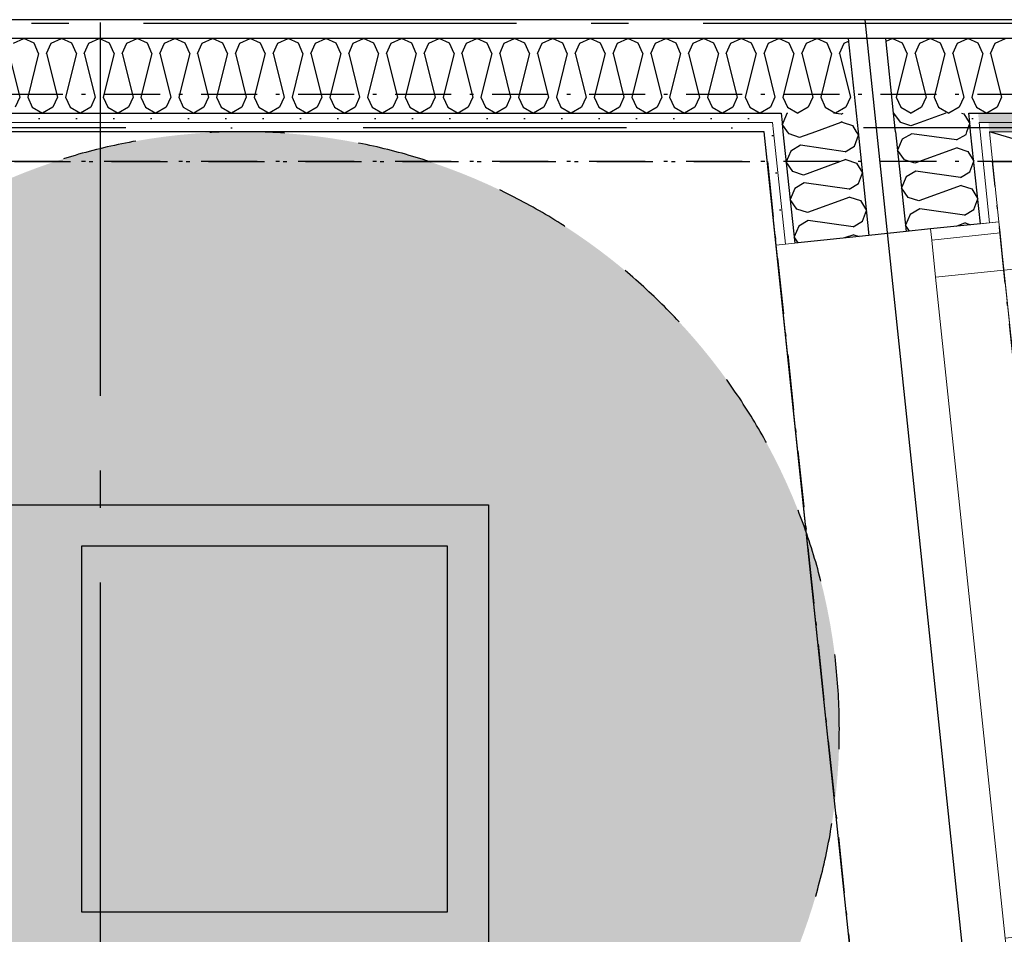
# Model space of a CAD drawing. Header units: millimetres. Extents: x -173281 to 144469, y -85977 to 83288.
# Tile 30 of 88: x -75176 to -73857, y -40237 to -39012. Entities that reach past the tile are written whole.
import ezdxf
from ezdxf.enums import TextEntityAlignment as Align

# ---------------------------------------------------------------- set-up
doc = ezdxf.new("R2010")
doc.units = ezdxf.units.MM
doc.header["$LTSCALE"] = 0.5
doc.header["$MEASUREMENT"] = 0
for name, pattern in [('Akselinje', [1500, 1000, -200, 100, -200]), ('Over snittplan', [260, 150, -50, 10, -50]), ('PLINE', [0]), ('Prikk & stiplet', [1340.555525, 705.555534, -352.777767, 0, -282.222223]), ('Stipling', [400, 200, -200])]:
    doc.linetypes.add(name, pattern=pattern)
for name, color, linetype in [('223- Bjelker', 7, 'Continuous'), ('24-- Innervegger (Skravur)(Nye konstruksjoner)', 7, 'Continuous'), ('24-- Innervegger(Nye konstruksjoner)', 7, 'Continuous'), ('244- Vinduer_ dører_ foldevegger(Nye konstruksjoner)', 7, 'Continuous'), ('255- Gulvoverflate(Nye konstruksjoner)', 7, 'Continuous'), ('256- Faste himlinger og overflatebehandling(Nye konstruksjoner)', 7, 'Continuous'), ('257- Systemhimlinger(Nye konstruksjoner)', 7, 'Continuous'), ('279- Annet fast inventar(Nye konstruksjoner)', 7, 'Continuous'), ('82-- Modullinjer', 7, 'Continuous'), ('852- Teknisk_symbolsk informasjon_ bygning(Nye konstruksjoner)', 7, 'Continuous'), ('862- M___Nettoareal(Nye konstruksjoner)', 7, 'Continuous'), ('862- M___Nettoareal(Polylinje)(Nye konstruksjoner)', 7, 'Continuous'), ('862- M___Nettoareal(Tekst)(Nye konstruksjoner)', 7, 'Continuous')]:
    doc.layers.add(name, color=color, linetype=linetype)
doc.layers.add('234- Vinduer_ dører_ porter(Nye konstruksjoner)', color=7, linetype='Continuous', lineweight=0)
doc.layers.add('236- Innvendig kledning og overflate(Nye konstruksjoner)', color=7, linetype='Continuous', lineweight=0)
doc.styles.add('GENERATED_STYLE_1', font='arial.ttf')
doc.styles.add('GENERATED_STYLE_2', font='arial.ttf')
doc.linetypes.add('Lydfuge betonggolv', pattern='A,0,[5,A-2607.111 Plan 1. etasje1.Shx,S=3.968254,R=0,X=0,Y=-3.46945e-18],-600,0', length=600)
pattern_1 = [(276, (0, 0), (86.12812, 9.05243), [0, -50]), (276, (45.68, -20.34), (86.12812, 9.05243), [0, -50])]
pattern_2 = [(0, (0, 0), (0, 86.60254), [0, -50]), (0, (25, 43.3), (0, 86.60254), [0, -50])]

# ---------------------------------------------------------------- blocks, each defined once
blk = doc.blocks.new('Piano_A-127_129', base_point=(-73510.9, -42789.3))
at = {"layer": '862- M___Nettoareal(Polylinje)(Nye konstruksjoner)', "linetype": 'PLINE', "flags": 128}
blk.add_lwpolyline([(-73575.8, -44899), (-73974.8, -41102.6), (-74178.8, -39161.9), (-76223.2, -39161.9), (-76223.2, -43699.4), (-74915.7, -43699.4), (-74915.7, -44898.8)], close=True, dxfattribs=at)
at = {"layer": '862- M___Nettoareal(Tekst)(Nye konstruksjoner)', "style": 'GENERATED_STYLE_1'}
for tag, height, p in [('DUMMY_862', 150, (-74911, -42150.7)), ('ROOM_NAME', 150, (-74911, -42711.1)), ('DUMMY_861', 100, (-75068.2, -42310.9)), ('ROOM_NUMBER', 100, (-75068.2, -42699.7)), ('DUMMY_863', 100, (-74675.3, -42676.8))]:
    blk.add_attdef(tag, text='', height=height, rotation=90, dxfattribs=at).set_placement(p, align=Align.TOP_LEFT)
blk = doc.blocks.new('*X1024')
at = {"layer": '24-- Innervegger (Skravur)(Nye konstruksjoner)', "linetype": 'PLINE'}
for p, q in [((-74153.6, -39149.4), (-74154.7, -39152)), ((-74147.7, -39161.9), (-74154.7, -39152)), ((-74076, -39149.4), (-74110.3, -39161.9)), ((-74073.2, -39149.4), (-74060.6, -39153.7)), ((-74060.6, -39153.7), (-74055.5, -39161.9))]:
    blk.add_line(p, q, dxfattribs=at)
blk = doc.blocks.new('*X1025')
at = {"layer": '24-- Innervegger (Skravur)(Nye konstruksjoner)', "linetype": 'PLINE'}
for p, q in [((-73982.3, -39154), (-73996, -39149.4)), ((-73969.8, -39149.4), (-73982.3, -39154)), ((-73907.3, -39161.9), (-73903.4, -39151)), ((-73904.4, -39149.4), (-73903.4, -39151))]:
    blk.add_line(p, q, dxfattribs=at)
blk = doc.blocks.new('*X1026')
at = {"layer": '24-- Innervegger (Skravur)(Nye konstruksjoner)', "linetype": 'PLINE'}
for p, q in [((-74148.5, -39137.5), (-74153.6, -39149.4)), ((-74147.6, -39136.9), (-74148.5, -39137.5)), ((-74075.8, -39138.4), (-74086.1, -39136.9)), ((-74075.8, -39138.4), (-74073.3, -39136.9)), ((-74074.7, -39148.9), (-74076, -39149.4)), ((-74074.7, -39148.9), (-74073.2, -39149.4))]:
    blk.add_line(p, q, dxfattribs=at)
blk = doc.blocks.new('*X1027')
at = {"layer": '24-- Innervegger (Skravur)(Nye konstruksjoner)', "linetype": 'PLINE'}
for p, q in [((-73996.4, -39149.3), (-74005.1, -39136.9)), ((-73935.5, -39136.9), (-73969.8, -39149.4)), ((-73914.5, -39136.9), (-73911.4, -39138)), ((-73911.4, -39138), (-73904.4, -39149.4)), ((-73996, -39149.4), (-73996.4, -39149.3))]:
    blk.add_line(p, q, dxfattribs=at)
blk = doc.blocks.new('*X1028')
at = {"layer": '24-- Innervegger (Skravur)(Nye konstruksjoner)', "linetype": 'PLINE'}
for p, q in [((-74145.6, -39164.9), (-74147.7, -39161.9)), ((-74131.5, -39169.7), (-74145.6, -39164.9)), ((-74110.3, -39161.9), (-74131.5, -39169.7)), ((-74057.7, -39181.1), (-74052.6, -39166.7)), ((-74055.5, -39161.9), (-74052.6, -39166.7)), ((-74130.4, -39180.2), (-74143.2, -39187.8)), ((-74070.5, -39188.7), (-74130.4, -39180.2)), ((-74070.5, -39188.7), (-74057.7, -39181.1)), ((-74143.2, -39187.8), (-74149.4, -39202.3)), ((-74069.4, -39199.3), (-74126.2, -39220)), ((-74069.4, -39199.3), (-74055.3, -39204)), ((-74140.3, -39215.3), (-74149.4, -39202.3)), ((-74055.3, -39204), (-74047.3, -39217)), ((-74126.2, -39220), (-74140.3, -39215.3)), ((-74052.4, -39231.4), (-74047.3, -39217)), ((-74137.9, -39238.1), (-74144.1, -39252.6)), ((-74125.1, -39230.5), (-74137.9, -39238.1)), ((-74065.2, -39239), (-74125.1, -39230.5)), ((-74065.2, -39239), (-74052.4, -39231.4)), ((-74064.1, -39249.6), (-74120.9, -39270.3)), ((-74064.1, -39249.6), (-74050, -39254.3)), ((-74135, -39265.6), (-74144.1, -39252.6)), ((-74120.9, -39270.3), (-74135, -39265.6)), ((-74050, -39254.3), (-74042, -39267.3)), ((-74047.1, -39281.8), (-74042, -39267.3)), ((-74132.6, -39288.4), (-74138.9, -39302.9)), ((-74119.8, -39280.9), (-74132.6, -39288.4)), ((-74059.9, -39289.3), (-74119.8, -39280.9)), ((-74059.9, -39289.3), (-74047.1, -39281.8)), ((-74133.3, -39310.9), (-74138.9, -39302.9)), ((-74058.8, -39299.9), (-74071.1, -39304.3)), ((-74058.8, -39299.9), (-74051.6, -39302.3))]:
    blk.add_line(p, q, dxfattribs=at)
blk = doc.blocks.new('*X1030')
at = {"layer": '24-- Innervegger (Skravur)(Nye konstruksjoner)', "linetype": 'PLINE'}
for p, q in [((-73994, -39172.1), (-74000.2, -39186.6)), ((-73981.2, -39164.6), (-73994, -39172.1)), ((-73921.3, -39173), (-73981.2, -39164.6)), ((-73921.3, -39173), (-73908.5, -39165.5)), ((-73908.5, -39165.5), (-73907.3, -39161.9)), ((-73920.2, -39183.6), (-73977, -39204.3)), ((-73920.2, -39183.6), (-73906.1, -39188.3)), ((-73991.1, -39199.6), (-74000.2, -39186.6)), ((-73977, -39204.3), (-73991.1, -39199.6)), ((-73906.1, -39188.3), (-73898.2, -39201.3)), ((-73903.2, -39215.8), (-73898.2, -39201.3)), ((-73988.7, -39222.4), (-73995, -39237)), ((-73975.9, -39214.9), (-73988.7, -39222.4)), ((-73916, -39223.3), (-73975.9, -39214.9)), ((-73916, -39223.3), (-73903.2, -39215.8)), ((-73985.8, -39249.9), (-73995, -39237)), ((-73914.9, -39233.9), (-73971.7, -39254.6)), ((-73914.9, -39233.9), (-73900.8, -39238.6)), ((-73900.8, -39238.6), (-73892.9, -39251.7)), ((-73971.7, -39254.6), (-73985.8, -39249.9)), ((-73897.9, -39266.1), (-73892.9, -39251.7)), ((-73970.6, -39265.2), (-73983.4, -39272.7)), ((-73910.7, -39273.6), (-73970.6, -39265.2)), ((-73983.4, -39272.7), (-73989.7, -39287.3)), ((-73910.7, -39273.6), (-73897.9, -39266.1)), ((-73984.1, -39295.2), (-73989.7, -39287.3)), ((-73909.6, -39284.2), (-73921.9, -39288.7)), ((-73909.6, -39284.2), (-73902.4, -39286.6))]:
    blk.add_line(p, q, dxfattribs=at)
blk = doc.blocks.new('Dørstempel[99]', base_point=(-74109.5, -39821.2))
at = {"layer": '852- Teknisk_symbolsk informasjon_ bygning(Nye konstruksjoner)', "char_height": 75, "attachment_point": 1, "rotation": 96, "style": 'GENERATED_STYLE_1'}
for s, insert in [('\\A1;{\\pql;\\pt0,50;\\fArial|b0|i0|c0|p0;\\W1.000000;x2\xa0090\\fArial|b0|i0|c0|p0;\\W1.000000;\\A1{\\H.66x;\\S^  ;}\\fArial|b0|i0|c0|p0;\\W1.000000;\\fArial|b0|i0|c0|p0;\\W1.000000;\\A1{\\H.66x;\\S^  ;}}', (-73624, -39698.4)), ('\\A1;{\\pql;\\pt0,50;\\fArial|b0|i0|c0|p0;\\W1.000000;990\\fArial|b0|i0|c0|p0;\\W1.000000;\\A1{\\H.66x;\\S^  ;}\\fArial|b0|i0|c0|p0;\\W1.000000;\\fArial|b0|i0|c0|p0;\\W1.000000;\\A1{\\H.66x;\\S^  ;}}', (-73606, -39869))]:
    blk.add_mtext(s, dxfattribs=dict(at, insert=insert))
at = {"layer": '852- Teknisk_symbolsk informasjon_ bygning(Nye konstruksjoner)', "style": 'GENERATED_STYLE_1'}
for tag, p in [('DUMMY_228', (-73673.3, -39393)), ('DUMMY_234', (-73271.5, -39851)), ('DUMMY_230', (-73505.9, -39858.5)), ('DUMMY_232', (-73388.7, -39863.3))]:
    blk.add_attdef(tag, text='', height=75, rotation=96, dxfattribs=at).set_placement(p, align=Align.TOP_LEFT)
blk.add_attdef('AC_WIDO_ID', text='', height=100, rotation=96, dxfattribs=at).set_placement((-73633.6, -39736.9), align=Align.BOTTOM_CENTER)
for tag, p in [('DUMMY_233', (-73265.5, -39890.7)), ('DUMMY_231', (-73382.7, -39903)), ('DUMMY_229', (-73499.9, -39915.3)), ('strUnitPrefix', (-73617.1, -39944.8))]:
    blk.add_attdef(tag, text='', height=75, rotation=96, dxfattribs=at).set_placement(p, align=Align.TOP_RIGHT)
blk = doc.blocks.new('Dør[52]')
at = {"layer": '234- Vinduer_ dører_ porter(Nye konstruksjoner)', "linetype": 'PLINE'}
for p, q in [((-73857.7, -39347.3), (-72972.6, -39254.2)), ((-73864.5, -39282.6), (-73956, -39292.2)), ((-73757.9, -40297), (-73864.5, -39282.6)), ((-73862.9, -39297.5), (-73864.5, -39282.6)), ((-73954.4, -39307.2), (-73956, -39292.2)), ((-73954.4, -39307.2), (-73862.9, -39297.5)), ((-73862.9, -39297.5), (-73857.7, -39347.3)), ((-74056.2, -40328.4), (-74162.8, -39314)), ((-73949.2, -39356.9), (-73954.4, -39307.2)), ((-73857.7, -39347.3), (-73949.2, -39356.9)), ((-73949.2, -39356.9), (-73856.1, -40242)), ((-73764.6, -40232.4), (-73857.7, -39347.3)), ((-73856.1, -40242), (-73764.6, -40232.4)), ((-73764.6, -40232.4), (-73759.4, -40282.1)), ((-73850.9, -40291.7), (-73856.1, -40242)), ((-73759.4, -40282.1), (-73850.9, -40291.7)), ((-73850.9, -40291.7), (-73849.3, -40306.7)), ((-73759.4, -40282.1), (-73757.9, -40297)), ((-73757.9, -40297), (-73849.3, -40306.7))]:
    blk.add_line(p, q, dxfattribs=at)
blk.add_arc((-73857.7, -39347.3), 890, 276, 6, dxfattribs=at)
at = {"layer": '236- Innvendig kledning og overflate(Nye konstruksjoner)', "linetype": 'PLINE'}
for p, q in [((-73876.9, -39283.9), (-73889.3, -39285.2)), ((-73876.9, -39283.9), (-73889.3, -39285.2)), ((-73864.5, -39282.6), (-73876.9, -39283.9)), ((-73864.5, -39282.6), (-73876.9, -39283.9)), ((-74150.4, -39312.7), (-74162.8, -39314)), ((-74138, -39311.4), (-74150.4, -39312.7)), ((-73770.3, -40298.3), (-73782.7, -40299.7)), ((-73770.3, -40298.3), (-73782.7, -40299.7)), ((-73757.9, -40297), (-73770.3, -40298.3)), ((-73757.9, -40297), (-73770.3, -40298.3)), ((-74043.8, -40327.1), (-74056.2, -40328.4)), ((-74031.3, -40325.8), (-74043.8, -40327.1))]:
    blk.add_line(p, q, dxfattribs=at)
at = {"layer": '244- Vinduer_ dører_ foldevegger(Nye konstruksjoner)', "linetype": 'PLINE'}
for p, q in [((-73889.3, -39285.2), (-73956, -39292.2)), ((-73889.3, -39285.2), (-73956, -39292.2)), ((-74038.5, -39300.9), (-74138, -39311.4)), ((-73988.8, -39295.7), (-74038.5, -39300.9)), ((-73956, -39292.2), (-73988.8, -39295.7)), ((-73849.3, -40306.7), (-73882.2, -40310.1)), ((-73782.7, -40299.7), (-73849.3, -40306.7)), ((-73782.7, -40299.7), (-73849.3, -40306.7)), ((-73931.9, -40315.3), (-74031.3, -40325.8)), ((-73882.2, -40310.1), (-73931.9, -40315.3))]:
    blk.add_line(p, q, dxfattribs=at)
at = {"layer": '852- Teknisk_symbolsk informasjon_ bygning(Nye konstruksjoner)'}
ref = blk.add_blockref('Dørstempel[99]', (-74109.5, -39821.2), dxfattribs=at)
ref.add_attrib('AC_WIDO_ID', 'A-127', dxfattribs={"color": 7, "height": 100, "rotation": 96, "style": 'GENERATED_STYLE_1'}).set_placement((-73633.6, -39736.9), align=Align.BOTTOM_CENTER)
ref.add_attrib('strUnitPrefix', 'BxH:', dxfattribs={"color": 7, "height": 75, "rotation": 96, "style": 'GENERATED_STYLE_1'}).set_placement((-73617.1, -39944.8), align=Align.TOP_RIGHT)
ref.add_attrib('DUMMY_232', '-', dxfattribs={"color": 7, "height": 75, "rotation": 96, "style": 'GENERATED_STYLE_1'}).set_placement((-73388.7, -39863.3), align=Align.TOP_LEFT)
ref.add_attrib('DUMMY_234', '43 dB', dxfattribs={"color": 7, "height": 75, "rotation": 96, "style": 'GENERATED_STYLE_1'}).set_placement((-73271.5, -39851), align=Align.TOP_LEFT)
blk = doc.blocks.new('Standard grid marker[178]', base_point=(20939.5, -39016.9))
at = {"layer": '82-- Modullinjer', "linetype": 'Akselinje'}
blk.add_line((20739.5, -39016.9), (-81321.3, -39016.9), dxfattribs=at)
at = {"layer": '82-- Modullinjer', "style": 'GENERATED_STYLE_2'}
for tag, p in [('AC_MarkerText_1_0', (21062, -39056.9)), ('AC_MarkerText_1_1', (-81898.8, -39056.9))]:
    blk.add_attdef(tag, text='', height=175, rotation=90, dxfattribs=at).set_placement(p, align=Align.TOP_CENTER)
blk = doc.blocks.new('Standard grid marker[266]', base_point=(-75068.2, 26434.4))
at = {"layer": '82-- Modullinjer', "linetype": 'Akselinje'}
blk.add_line((-75068.2, 26234.4), (-75068.2, -50374.4), dxfattribs=at)
at = {"layer": '82-- Modullinjer', "style": 'GENERATED_STYLE_2'}
for tag, p in [('AC_MarkerText_1_0', (-75195.7, 26644.4)), ('AC_MarkerText_1_1', (-75195.7, -50864.4))]:
    blk.add_attdef(tag, text='', height=175, rotation=90, dxfattribs=at).set_placement(p, align=Align.TOP_CENTER)
blk = doc.blocks.new('Skilt handikap[301]', base_point=(-75678.2, -40761.9))
at = {"layer": '279- Annet fast inventar(Nye konstruksjoner)', "linetype": 'Continuous'}
blk.add_hatch(color=256, dxfattribs=at).paths.add_polyline_path([(-74078.2, -39961.9, 1), (-75678.2, -39961.9, 1)])
at = {"layer": '279- Annet fast inventar(Nye konstruksjoner)', "linetype": 'Stipling', "flags": 128}
blk.add_lwpolyline([(-74078.2, -39961.9, 1), (-75678.2, -39961.9, 1)], format="xyb", close=True, dxfattribs=at)
blk = doc.blocks.new('*X1503')
at = {"layer": '24-- Innervegger (Skravur)(Nye konstruksjoner)', "linetype": 'PLINE'}
for p, q in [((-75184.6, -39043.5), (-75170.8, -39036.9)), ((-75157, -39043.5), (-75170.8, -39036.9)), ((-75134, -39043.5), (-75120.2, -39036.9)), ((-75106.4, -39043.5), (-75120.2, -39036.9)), ((-75083.4, -39043.5), (-75069.6, -39036.9)), ((-75055.8, -39043.5), (-75069.6, -39036.9)), ((-75032.8, -39043.5), (-75019, -39036.9)), ((-75005.2, -39043.5), (-75019, -39036.9)), ((-74982.2, -39043.5), (-74968.4, -39036.9)), ((-74954.6, -39043.5), (-74968.4, -39036.9)), ((-74931.7, -39043.5), (-74917.8, -39036.9)), ((-74904, -39043.5), (-74917.8, -39036.9)), ((-74881.1, -39043.5), (-74867.3, -39036.9)), ((-74853.4, -39043.5), (-74867.3, -39036.9)), ((-74830.5, -39043.5), (-74816.7, -39036.9)), ((-74802.9, -39043.5), (-74816.7, -39036.9)), ((-74779.9, -39043.5), (-74766.1, -39036.9)), ((-74752.3, -39043.5), (-74766.1, -39036.9)), ((-74729.3, -39043.5), (-74715.5, -39036.9)), ((-74701.7, -39043.5), (-74715.5, -39036.9)), ((-74678.7, -39043.5), (-74664.9, -39036.9)), ((-74651.1, -39043.5), (-74664.9, -39036.9)), ((-74628.1, -39043.5), (-74614.3, -39036.9)), ((-74600.5, -39043.5), (-74614.3, -39036.9)), ((-74577.6, -39043.5), (-74563.7, -39036.9)), ((-74549.9, -39043.5), (-74563.7, -39036.9)), ((-74527, -39043.5), (-74513.2, -39036.9)), ((-74499.3, -39043.5), (-74513.2, -39036.9)), ((-74476.4, -39043.5), (-74462.6, -39036.9)), ((-74448.8, -39043.5), (-74462.6, -39036.9)), ((-74425.8, -39043.5), (-74412, -39036.9)), ((-74398.2, -39043.5), (-74412, -39036.9)), ((-74375.2, -39043.5), (-74361.4, -39036.9)), ((-74347.6, -39043.5), (-74361.4, -39036.9)), ((-74324.6, -39043.5), (-74310.8, -39036.9)), ((-74297, -39043.5), (-74310.8, -39036.9)), ((-74274, -39043.5), (-74260.2, -39036.9)), ((-74246.4, -39043.5), (-74260.2, -39036.9)), ((-74223.5, -39043.5), (-74209.6, -39036.9)), ((-74195.8, -39043.5), (-74209.6, -39036.9)), ((-74172.9, -39043.5), (-74166.4, -39040.4)), ((-75150.8, -39057), (-75157, -39043.5)), ((-75140.2, -39057), (-75134, -39043.5)), ((-75100.2, -39057), (-75106.4, -39043.5)), ((-75089.6, -39057), (-75083.4, -39043.5)), ((-75049.6, -39057), (-75055.8, -39043.5)), ((-75039, -39057), (-75032.8, -39043.5)), ((-74999, -39057), (-75005.2, -39043.5)), ((-74988.4, -39057), (-74982.2, -39043.5)), ((-74948.4, -39057), (-74954.6, -39043.5)), ((-74937.8, -39057), (-74931.7, -39043.5)), ((-74897.9, -39057), (-74904, -39043.5)), ((-74887.2, -39057), (-74881.1, -39043.5)), ((-74847.3, -39057), (-74853.4, -39043.5)), ((-74836.6, -39057), (-74830.5, -39043.5)), ((-74796.7, -39057), (-74802.9, -39043.5)), ((-74786.1, -39057), (-74779.9, -39043.5)), ((-74746.1, -39057), (-74752.3, -39043.5)), ((-74735.5, -39057), (-74729.3, -39043.5)), ((-74695.5, -39057), (-74701.7, -39043.5)), ((-74684.9, -39057), (-74678.7, -39043.5)), ((-74644.9, -39057), (-74651.1, -39043.5)), ((-74634.3, -39057), (-74628.1, -39043.5)), ((-74594.3, -39057), (-74600.5, -39043.5)), ((-74583.7, -39057), (-74577.6, -39043.5)), ((-74543.8, -39057), (-74549.9, -39043.5)), ((-74533.1, -39057), (-74527, -39043.5)), ((-74493.2, -39057), (-74499.3, -39043.5)), ((-74482.5, -39057), (-74476.4, -39043.5)), ((-74442.6, -39057), (-74448.8, -39043.5)), ((-74432, -39057), (-74425.8, -39043.5)), ((-74392, -39057), (-74398.2, -39043.5)), ((-74381.4, -39057), (-74375.2, -39043.5)), ((-74341.4, -39057), (-74347.6, -39043.5)), ((-74330.8, -39057), (-74324.6, -39043.5)), ((-74290.8, -39057), (-74297, -39043.5)), ((-74280.2, -39057), (-74274, -39043.5)), ((-74240.2, -39057), (-74246.4, -39043.5)), ((-74229.6, -39057), (-74223.5, -39043.5)), ((-74189.7, -39057), (-74195.8, -39043.5)), ((-74179, -39057), (-74172.9, -39043.5)), ((-75190.8, -39057), (-75176.1, -39115.7)), ((-75150.8, -39057), (-75165.5, -39115.7)), ((-75140.2, -39057), (-75125.5, -39115.7)), ((-75100.2, -39057), (-75114.9, -39115.7)), ((-75089.6, -39057), (-75074.9, -39115.7)), ((-75049.6, -39057), (-75064.3, -39115.7)), ((-75039, -39057), (-75024.3, -39115.7)), ((-74999, -39057), (-75013.7, -39115.7)), ((-74988.4, -39057), (-74973.7, -39115.7)), ((-74948.4, -39057), (-74963.1, -39115.7)), ((-74937.8, -39057), (-74923.2, -39115.7)), ((-74897.9, -39057), (-74912.5, -39115.7)), ((-74887.2, -39057), (-74872.6, -39115.7)), ((-74847.3, -39057), (-74861.9, -39115.7)), ((-74836.6, -39057), (-74822, -39115.7)), ((-74796.7, -39057), (-74811.4, -39115.7)), ((-74786.1, -39057), (-74771.4, -39115.7)), ((-74746.1, -39057), (-74760.8, -39115.7)), ((-74735.5, -39057), (-74720.8, -39115.7)), ((-74695.5, -39057), (-74710.2, -39115.7)), ((-74684.9, -39057), (-74670.2, -39115.7)), ((-74644.9, -39057), (-74659.6, -39115.7)), ((-74634.3, -39057), (-74619.6, -39115.7)), ((-74594.3, -39057), (-74609, -39115.7)), ((-74583.7, -39057), (-74569.1, -39115.7)), ((-74543.8, -39057), (-74558.4, -39115.7)), ((-74533.1, -39057), (-74518.5, -39115.7)), ((-74493.2, -39057), (-74507.8, -39115.7)), ((-74482.5, -39057), (-74467.9, -39115.7)), ((-74442.6, -39057), (-74457.3, -39115.7)), ((-74432, -39057), (-74417.3, -39115.7)), ((-74392, -39057), (-74406.7, -39115.7)), ((-74381.4, -39057), (-74366.7, -39115.7)), ((-74341.4, -39057), (-74356.1, -39115.7)), ((-74330.8, -39057), (-74316.1, -39115.7)), ((-74290.8, -39057), (-74305.5, -39115.7)), ((-74280.2, -39057), (-74265.5, -39115.7)), ((-74240.2, -39057), (-74254.9, -39115.7)), ((-74229.6, -39057), (-74215, -39115.7)), ((-74189.7, -39057), (-74204.3, -39115.7)), ((-74179, -39057), (-74164.4, -39115.7)), ((-75176.1, -39115.7), (-75182.3, -39129.2)), ((-75165.5, -39115.7), (-75159.3, -39129.2)), ((-75125.5, -39115.7), (-75131.7, -39129.2)), ((-75114.9, -39115.7), (-75108.7, -39129.2)), ((-75074.9, -39115.7), (-75081.1, -39129.2)), ((-75064.3, -39115.7), (-75058.1, -39129.2)), ((-75024.3, -39115.7), (-75030.5, -39129.2)), ((-75013.7, -39115.7), (-75007.5, -39129.2)), ((-74973.7, -39115.7), (-74979.9, -39129.2)), ((-74963.1, -39115.7), (-74957, -39129.2)), ((-74923.2, -39115.7), (-74929.3, -39129.2)), ((-74912.5, -39115.7), (-74906.4, -39129.2)), ((-74872.6, -39115.7), (-74878.7, -39129.2)), ((-74861.9, -39115.7), (-74855.8, -39129.2)), ((-74822, -39115.7), (-74828.1, -39129.2)), ((-74811.4, -39115.7), (-74805.2, -39129.2)), ((-74771.4, -39115.7), (-74777.6, -39129.2)), ((-74760.8, -39115.7), (-74754.6, -39129.2)), ((-74720.8, -39115.7), (-74727, -39129.2)), ((-74710.2, -39115.7), (-74704, -39129.2)), ((-74670.2, -39115.7), (-74676.4, -39129.2)), ((-74659.6, -39115.7), (-74653.4, -39129.2)), ((-74619.6, -39115.7), (-74625.8, -39129.2)), ((-74609, -39115.7), (-74602.8, -39129.2)), ((-74569.1, -39115.7), (-74575.2, -39129.2)), ((-74558.4, -39115.7), (-74552.3, -39129.2)), ((-74518.5, -39115.7), (-74524.6, -39129.2)), ((-74507.8, -39115.7), (-74501.7, -39129.2)), ((-74467.9, -39115.7), (-74474, -39129.2)), ((-74457.3, -39115.7), (-74451.1, -39129.2)), ((-74417.3, -39115.7), (-74423.5, -39129.2)), ((-74406.7, -39115.7), (-74400.5, -39129.2)), ((-74366.7, -39115.7), (-74372.9, -39129.2)), ((-74356.1, -39115.7), (-74349.9, -39129.2)), ((-74316.1, -39115.7), (-74322.3, -39129.2)), ((-74305.5, -39115.7), (-74299.3, -39129.2)), ((-74265.5, -39115.7), (-74271.7, -39129.2)), ((-74254.9, -39115.7), (-74248.7, -39129.2)), ((-74215, -39115.7), (-74221.1, -39129.2)), ((-74204.3, -39115.7), (-74198.2, -39129.2)), ((-74164.4, -39115.7), (-74170.5, -39129.2)), ((-75159.3, -39129.2), (-75145.5, -39136.9)), ((-75131.7, -39129.2), (-75145.5, -39136.9)), ((-75108.7, -39129.2), (-75094.9, -39136.9)), ((-75081.1, -39129.2), (-75094.9, -39136.9)), ((-75058.1, -39129.2), (-75044.3, -39136.9)), ((-75030.5, -39129.2), (-75044.3, -39136.9)), ((-75007.5, -39129.2), (-74993.7, -39136.9)), ((-74979.9, -39129.2), (-74993.7, -39136.9)), ((-74957, -39129.2), (-74943.1, -39136.9)), ((-74929.3, -39129.2), (-74943.1, -39136.9)), ((-74906.4, -39129.2), (-74892.5, -39136.9)), ((-74878.7, -39129.2), (-74892.5, -39136.9)), ((-74855.8, -39129.2), (-74842, -39136.9)), ((-74828.1, -39129.2), (-74842, -39136.9)), ((-74805.2, -39129.2), (-74791.4, -39136.9)), ((-74777.6, -39129.2), (-74791.4, -39136.9)), ((-74754.6, -39129.2), (-74740.8, -39136.9)), ((-74727, -39129.2), (-74740.8, -39136.9)), ((-74704, -39129.2), (-74690.2, -39136.9)), ((-74676.4, -39129.2), (-74690.2, -39136.9)), ((-74653.4, -39129.2), (-74639.6, -39136.9)), ((-74625.8, -39129.2), (-74639.6, -39136.9)), ((-74602.8, -39129.2), (-74589, -39136.9)), ((-74575.2, -39129.2), (-74589, -39136.9)), ((-74552.3, -39129.2), (-74538.4, -39136.9)), ((-74524.6, -39129.2), (-74538.4, -39136.9)), ((-74501.7, -39129.2), (-74487.9, -39136.9)), ((-74474, -39129.2), (-74487.9, -39136.9)), ((-74451.1, -39129.2), (-74437.3, -39136.9)), ((-74423.5, -39129.2), (-74437.3, -39136.9)), ((-74400.5, -39129.2), (-74386.7, -39136.9)), ((-74372.9, -39129.2), (-74386.7, -39136.9)), ((-74349.9, -39129.2), (-74336.1, -39136.9)), ((-74322.3, -39129.2), (-74336.1, -39136.9)), ((-74299.3, -39129.2), (-74285.5, -39136.9)), ((-74271.7, -39129.2), (-74285.5, -39136.9)), ((-74248.7, -39129.2), (-74234.9, -39136.9)), ((-74221.1, -39129.2), (-74234.9, -39136.9)), ((-74198.2, -39129.2), (-74184.3, -39136.9)), ((-74170.5, -39129.2), (-74184.3, -39136.9))]:
    blk.add_line(p, q, dxfattribs=at)
blk = doc.blocks.new('*X1504')
at = {"layer": '24-- Innervegger (Skravur)(Nye konstruksjoner)', "linetype": 'PLINE'}
for p, q in [((-74166.4, -39040.4), (-74159.1, -39036.9)), ((-74145.2, -39043.5), (-74159.1, -39036.9)), ((-74122.3, -39043.5), (-74108.5, -39036.9)), ((-74094.7, -39043.5), (-74108.5, -39036.9)), ((-74071.7, -39043.5), (-74065.9, -39040.7)), ((-74139.1, -39057), (-74145.2, -39043.5)), ((-74128.4, -39057), (-74122.3, -39043.5)), ((-74088.5, -39057), (-74094.7, -39043.5)), ((-74077.9, -39057), (-74071.7, -39043.5)), ((-74139.1, -39057), (-74153.7, -39115.7)), ((-74128.4, -39057), (-74113.8, -39115.7)), ((-74088.5, -39057), (-74103.2, -39115.7)), ((-74077.9, -39057), (-74063.2, -39115.7)), ((-74153.7, -39115.7), (-74147.6, -39129.2)), ((-74113.8, -39115.7), (-74119.9, -39129.2)), ((-74103.2, -39115.7), (-74097, -39129.2)), ((-74063.2, -39115.7), (-74069.4, -39129.2)), ((-74147.6, -39129.2), (-74133.8, -39136.9)), ((-74119.9, -39129.2), (-74133.8, -39136.9)), ((-74097, -39129.2), (-74083.2, -39136.9)), ((-74069.4, -39129.2), (-74083.2, -39136.9))]:
    blk.add_line(p, q, dxfattribs=at)
blk = doc.blocks.new('*X1505')
at = {"layer": '24-- Innervegger (Skravur)(Nye konstruksjoner)', "linetype": 'PLINE'}
for p, q in [((-74015.6, -39040.8), (-74007.3, -39036.9)), ((-73993.5, -39043.5), (-74007.3, -39036.9)), ((-73970.5, -39043.5), (-73956.7, -39036.9)), ((-73942.9, -39043.5), (-73956.7, -39036.9)), ((-73919.9, -39043.5), (-73915, -39041.1)), ((-73987.3, -39057), (-73993.5, -39043.5)), ((-73976.7, -39057), (-73970.5, -39043.5)), ((-73936.7, -39057), (-73942.9, -39043.5)), ((-73926.1, -39057), (-73919.9, -39043.5)), ((-73987.3, -39057), (-74002, -39115.7)), ((-73976.7, -39057), (-73962, -39115.7)), ((-73936.7, -39057), (-73951.4, -39115.7)), ((-73926.1, -39057), (-73911.4, -39115.7)), ((-74002, -39115.7), (-73995.8, -39129.2)), ((-73962, -39115.7), (-73968.2, -39129.2)), ((-73951.4, -39115.7), (-73945.2, -39129.2)), ((-73911.4, -39115.7), (-73917.6, -39129.2)), ((-73995.8, -39129.2), (-73982, -39136.9)), ((-73968.2, -39129.2), (-73982, -39136.9)), ((-73945.2, -39129.2), (-73931.4, -39136.9)), ((-73917.6, -39129.2), (-73931.4, -39136.9))]:
    blk.add_line(p, q, dxfattribs=at)
blk = doc.blocks.new('*X1506')
at = {"layer": '24-- Innervegger (Skravur)(Nye konstruksjoner)', "linetype": 'PLINE'}
for p, q in [((-73915, -39041.1), (-73906.1, -39036.9)), ((-73892.3, -39043.5), (-73906.1, -39036.9)), ((-73869.4, -39043.5), (-73855.5, -39036.9)), ((-73886.1, -39057), (-73892.3, -39043.5)), ((-73875.5, -39057), (-73869.4, -39043.5)), ((-73886.1, -39057), (-73900.8, -39115.7)), ((-73875.5, -39057), (-73860.9, -39115.7)), ((-73900.8, -39115.7), (-73894.6, -39129.2)), ((-73860.9, -39115.7), (-73867, -39129.2)), ((-73894.6, -39129.2), (-73880.8, -39136.9)), ((-73867, -39129.2), (-73880.8, -39136.9))]:
    blk.add_line(p, q, dxfattribs=at)

msp = doc.modelspace()

# ---------------------------------------------------------------- hatches: boundary and pattern name
at = {"layer": '24-- Innervegger (Skravur)(Nye konstruksjoner)', "linetype": 'Continuous'}
h = msp.add_hatch(dxfattribs=at)
h.set_pattern_fill('Gips', color=256, style=0, pattern_type=2)
h.set_pattern_definition(pattern_2)
h.paths.add_polyline_path([(-74168.9, -39136.9), (-76398.2, -39136.9), (-76398.2, -39149.4), (-74167.6, -39149.4)])
h = msp.add_hatch(dxfattribs=at)
h.set_pattern_fill('Gips', color=256, style=0, pattern_type=2)
h.set_pattern_definition(pattern_2)
h.paths.add_polyline_path([(-74156.3, -39136.9), (-74168.9, -39136.9), (-74167.6, -39149.4), (-74155, -39149.4)])
h = msp.add_hatch(dxfattribs=at)
h.set_pattern_fill('Gips', color=256, style=0, pattern_type=2)
h.set_pattern_definition(pattern_2)
h.paths.add_polyline_path([(-73892.4, -39136.9), (-73904.9, -39136.9), (-73903.6, -39149.4), (-73891, -39149.4)])
h = msp.add_hatch(dxfattribs=at)
h.set_pattern_fill('Gips', color=256, style=0, pattern_type=2)
h.set_pattern_definition(pattern_2)
h.paths.add_polyline_path([(-68548.2, -39136.9), (-73892.4, -39136.9), (-73891, -39149.4), (-68548.2, -39149.4)])
h = msp.add_hatch(dxfattribs=at)
h.set_pattern_fill('Gips', color=256, style=0, pattern_type=2)
h.set_pattern_definition(pattern_2)
h.paths.add_polyline_path([(-74180.1, -39149.4), (-76398.2, -39149.4), (-76398.2, -39161.9), (-74178.8, -39161.9)])
h = msp.add_hatch(dxfattribs=at)
h.set_pattern_fill('Gips', color=256, style=0, pattern_type=2)
h.set_pattern_definition(pattern_2)
h.paths.add_polyline_path([(-74167.6, -39149.4), (-74180.1, -39149.4), (-74178.8, -39161.9), (-74166.2, -39161.9)])
h = msp.add_hatch(dxfattribs=at)
h.set_pattern_fill('Gips', color=256, style=0, pattern_type=2)
h.set_pattern_definition(pattern_1)
h.paths.add_polyline_path([(-74155, -39149.4), (-74167.6, -39149.4), (-74166.2, -39161.9), (-74153.7, -39161.9)])
h = msp.add_hatch(dxfattribs=at)
h.set_pattern_fill('Gips', color=256, style=0, pattern_type=2)
h.set_pattern_definition(pattern_1)
h.paths.add_polyline_path([(-73891, -39149.4), (-73903.6, -39149.4), (-73902.3, -39161.9), (-73889.7, -39161.9)])
h = msp.add_hatch(dxfattribs=at)
h.set_pattern_fill('Gips', color=256, style=0, pattern_type=2)
h.set_pattern_definition(pattern_2)
h.paths.add_polyline_path([(-73878.5, -39149.4), (-73891, -39149.4), (-73889.7, -39161.9), (-73877.2, -39161.9)])
h = msp.add_hatch(dxfattribs=at)
h.set_pattern_fill('Gips', color=256, style=0, pattern_type=2)
h.set_pattern_definition(pattern_2)
h.paths.add_polyline_path([(-68535.7, -39149.4), (-73878.5, -39149.4), (-73877.2, -39161.9), (-68535.7, -39161.9)])
h = msp.add_hatch(dxfattribs=at)
h.set_pattern_fill('Gips', color=256, style=0, pattern_type=2)
h.set_pattern_definition(pattern_1)
h.paths.add_polyline_path([(-74166.2, -39161.9), (-74178.8, -39161.9), (-74162.8, -39314), (-74150.4, -39312.7)])
h = msp.add_hatch(dxfattribs=at)
h.set_pattern_fill('Gips', color=256, style=0, pattern_type=2)
h.set_pattern_definition(pattern_1)
h.paths.add_polyline_path([(-74153.7, -39161.9), (-74166.2, -39161.9), (-74150.4, -39312.7), (-74138, -39311.4)])
h = msp.add_hatch(dxfattribs=at)
h.set_pattern_fill('Gips', color=256, style=0, pattern_type=2)
h.set_pattern_definition(pattern_1)
h.paths.add_polyline_path([(-73902.3, -39161.9), (-73889.3, -39285.2), (-73876.9, -39283.9), (-73889.7, -39161.9)])
h = msp.add_hatch(dxfattribs=at)
h.set_pattern_fill('Gips', color=256, style=0, pattern_type=2)
h.set_pattern_definition(pattern_1)
h.paths.add_polyline_path([(-73889.7, -39161.9), (-73876.9, -39283.9), (-73864.5, -39282.6), (-73877.2, -39161.9)])

# ---------------------------------------------------------------- linework, layer by layer
at = {"layer": '223- Bjelker', "linetype": 'Over snittplan'}
for p, q in [((-64978.2, -39111.9), (-76548.2, -39111.9)), ((-64978.2, -39201.9), (-76548.2, -39201.9))]:
    msp.add_line(p, q, dxfattribs=at)
at = {"layer": '223- Bjelker', "linetype": 'Prikk & stiplet'}
msp.add_line((-64978.2, -39156.9), (-76548.2, -39156.9), dxfattribs=at)
at = {"layer": '236- Innvendig kledning og overflate(Nye konstruksjoner)', "linetype": 'PLINE'}
for p, q in [((-76398.2, -39149.4), (-74167.6, -39149.4)), ((-74167.6, -39149.4), (-74166.2, -39161.9)), ((-74167.6, -39149.4), (-74166.2, -39161.9)), ((-73889.7, -39161.9), (-73891, -39149.4)), ((-73889.7, -39161.9), (-73891, -39149.4)), ((-73891, -39149.4), (-68548.2, -39149.4)), ((-74166.2, -39161.9), (-74150.4, -39312.7)), ((-73876.9, -39283.9), (-73889.7, -39161.9)), ((-73876.9, -39283.9), (-73889.3, -39285.2)), ((-73864.5, -39282.6), (-73876.9, -39283.9)), ((-74150.4, -39312.7), (-74162.8, -39314)), ((-74138, -39311.4), (-74150.4, -39312.7))]:
    msp.add_line(p, q, dxfattribs=at)
at = {"layer": '236- Innvendig kledning og overflate(Nye konstruksjoner)', "linetype": 'PLINE', "flags": 128}
for points in [[(-76398.2, -39161.9), (-74178.8, -39161.9)], [(-74178.8, -39161.9), (-74162.8, -39314)], [(-73864.5, -39282.6), (-73877.2, -39161.9)], [(-73877.2, -39161.9), (-68523.2, -39161.9)]]:
    msp.add_lwpolyline(points, dxfattribs=at)
at = {"layer": '24-- Innervegger(Nye konstruksjoner)', "linetype": 'PLINE'}
for p, q in [((-74066.3, -39036.9), (-74055.7, -39136.9)), ((-74016, -39036.9), (-74066.3, -39036.9)), ((-74066.3, -39036.9), (-74055.7, -39136.9)), ((-74005.5, -39136.9), (-74016, -39036.9)), ((-74005.5, -39136.9), (-74016, -39036.9)), ((-76398.2, -39136.9), (-74156.3, -39136.9)), ((-74156.3, -39136.9), (-74155, -39149.4)), ((-74156.3, -39136.9), (-74155, -39149.4)), ((-74055.7, -39136.9), (-74054.4, -39149.4)), ((-74004.2, -39149.4), (-74005.5, -39136.9)), ((-73903.6, -39149.4), (-73904.9, -39136.9)), ((-73903.6, -39149.4), (-73904.9, -39136.9)), ((-73904.9, -39136.9), (-68648.2, -39136.9)), ((-74155, -39149.4), (-74153.7, -39161.9)), ((-74054.4, -39149.4), (-74053.1, -39161.9)), ((-74002.8, -39161.9), (-74004.2, -39149.4)), ((-73902.3, -39161.9), (-73903.6, -39149.4)), ((-74153.7, -39161.9), (-74138, -39311.4)), ((-74053.1, -39161.9), (-74038.5, -39300.9)), ((-74002.8, -39161.9), (-73988.8, -39295.7)), ((-73889.3, -39285.2), (-73902.3, -39161.9)), ((-73889.3, -39285.2), (-73956, -39292.2)), ((-74038.5, -39300.9), (-74138, -39311.4)), ((-73988.8, -39295.7), (-74038.5, -39300.9)), ((-73956, -39292.2), (-73988.8, -39295.7))]:
    msp.add_line(p, q, dxfattribs=at)
at = {"layer": '24-- Innervegger(Nye konstruksjoner)', "linetype": 'PLINE', "flags": 128}
msp.add_lwpolyline([(-68768.2, -39036.9), (-76398.2, -39036.9)], dxfattribs=at)
at = {"layer": '255- Gulvoverflate(Nye konstruksjoner)', "linetype": 'Lydfuge betonggolv'}
for p, q in [((-68768.2, -39011.9), (-76398.2, -39011.9)), ((-73413.2, -45011.6), (-74043.7, -39011.9))]:
    msp.add_line(p, q, dxfattribs=at)
at = {"layer": '256- Faste himlinger og overflatebehandling(Nye konstruksjoner)', "linetype": 'Over snittplan', "flags": 128}
for points in [[(-76223.2, -39201.9), (-74174.6, -39201.9)], [(-74174.6, -39201.9), (-73695.3, -43761.9)], [(-73706.4, -40786.9), (-73873, -39201.9)], [(-73873, -39201.9), (-65223.2, -39201.9)]]:
    msp.add_lwpolyline(points, dxfattribs=at)
at = {"layer": '256- Faste himlinger og overflatebehandling(Nye konstruksjoner)', "linetype": 'PLINE'}
for points in [[(-74548.2, -39661.9), (-74548.2, -40861.9), (-75748.2, -40861.9), (-75748.2, -39661.9)], [(-74603.2, -39716.9), (-75093.2, -39716.9), (-75093.2, -40206.9), (-74603.2, -40206.9)]]:
    msp.add_lwpolyline(points, close=True, dxfattribs=at)
at = {"layer": '257- Systemhimlinger(Nye konstruksjoner)', "linetype": 'PLINE'}
msp.add_line((-68523.2, -40786.9), (-73877.2, -39161.9), dxfattribs=at)

# ---------------------------------------------------------------- block references
at = {"layer": '24-- Innervegger(Nye konstruksjoner)'}
for name in ['*X1503', '*X1504', '*X1505', '*X1506', '*X1026', '*X1027', '*X1024', '*X1025', '*X1028', '*X1030']:
    msp.add_blockref(name, (0, 0), dxfattribs=at)
at = {"layer": '244- Vinduer_ dører_ foldevegger(Nye konstruksjoner)', "linetype": 'PLINE'}
msp.add_blockref('Dør[52]', (0, 0), dxfattribs=at)
at = {"layer": '279- Annet fast inventar(Nye konstruksjoner)', "linetype": 'PLINE'}
msp.add_blockref('Skilt handikap[301]', (-75678.2, -40761.9), dxfattribs=at)
at = {"layer": '82-- Modullinjer', "linetype": 'PLINE'}
for name, p in [('Standard grid marker[266]', (-75068.2, 26434.4)), ('Standard grid marker[178]', (20939.5, -39016.9))]:
    msp.add_blockref(name, p, dxfattribs=at)
at = {"layer": '862- M___Nettoareal(Nye konstruksjoner)', "linetype": 'Continuous'}
msp.add_blockref('Piano_A-127_129', (-73510.9, -42789.3), dxfattribs=at)

doc.saveas('drawing.dxf')
